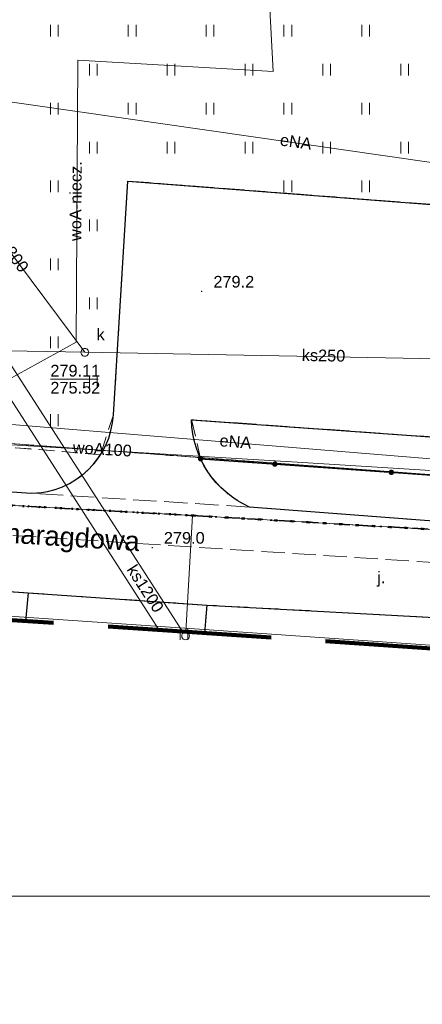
# Model space of a CAD drawing. Extents: x 0 to 6568752, y 0 to 5584302.
# Tile 31 of 74: x 6568411 to 6568437, y 5583914 to 5583977. Entities that reach past the tile are written whole.
import ezdxf
from ezdxf.enums import TextEntityAlignment as Align

# ---------------------------------------------------------------- set-up
doc = ezdxf.new("R2010")
doc.units = 0
doc.header["$PDSIZE"] = 0.75
for name, pattern in [('GAK', [3.5, 2, -0.7, 0.1, -0.7]), ('KROPK2', [1, 0.05, -0.95]), ('KROPK2-2-2', [3.49, 1, -0.47, 0.05, -0.47, 1, -0.5]), ('PRZER1-1', [1, 0.5, -0.5]), ('PRZER2-1', [1.5, 1, -0.5]), ('PRZER3-1', [2, 1.5, -0.5])]:
    doc.linetypes.add(name, pattern=pattern)
doc.layers.get('0').update_dxf_attribs({"linetype": 'CONTINUOUS'})
doc.layers.get('Defpoints').update_dxf_attribs({"linetype": 'CONTINUOUS'})
for name, color, linetype, lineweight in [('EGDE', 7, 'CONTINUOUS', 18), ('EGPG', 7, 'CONTINUOUS', 18), ('GELULI_O', 7, 'CONTINUOUS', 18), ('GESGPS', 7, 'CONTINUOUS', 35), ('GESJAE', 7, 'CONTINUOUS', 50), ('GUPPRZ_O', 7, 'CONTINUOUS', 18), ('OTKC', 7, 'CONTINUOUS', 18), ('OTKJ', 7, 'CONTINUOUS', 18), ('OTKJ_O', 7, 'CONTINUOUS', 18), ('OTKK', 7, 'CONTINUOUS', 25), ('OTOO', 7, 'CONTINUOUS', 35), ('OTRN', 7, 'CONTINUOUS', 13), ('OTRN_O', 7, 'CONTINUOUS', 13), ('OTZT', 7, 'CONTINUOUS', 18), ('ramka sekcji', 7, 'CONTINUOUS', 18), ('siec', 7, 'GAK', 70), ('zakres', 6, 'PRZER3-1', 106)]:
    doc.layers.add(name, color=color, linetype=linetype, lineweight=lineweight)
for name, color, linetype, lineweight, true_color in [('EGUG', 7, 'CONTINUOUS', 18, 0x008000), ('GELULI', 7, 'CONTINUOUS', 18, 0xfeffff), ('SUEP', 1, 'CONTINUOUS', 18, 0xff0000), ('SUEP_O', 1, 'CONTINUOUS', 18, 0xff0000), ('SUKP', 7, 'CONTINUOUS', 18, 0x803300), ('SUKP_O', 7, 'CONTINUOUS', 18, 0x803300), ('SUKS', 7, 'CONTINUOUS', 18, 0x803300), ('SUKS_O', 7, 'CONTINUOUS', 18, 0x803300), ('SUWP', 5, 'CONTINUOUS', 18, 0x0000ff), ('SUWP_O', 5, 'CONTINUOUS', 18, 0x0000ff)]:
    doc.layers.add(name, color=color, linetype=linetype, lineweight=lineweight, true_color=true_color)
doc.styles.add('Arial', font='arial.ttf')
doc.styles.add('GEO-INFO', font='arial.ttf')
doc.dimstyles.get("Standard").update_dxf_attribs({"dimtxt": 0.18, "dimasz": 0.18, "dimexe": 0.18, "dimexo": 0.0625, "dimgap": 0.09, "dimtad": 0, "dimtih": 1, "dimtoh": 1, "dimdec": 4, "dimzin": 0, "dimdsep": 46, "dimtxsty": 'Standard', "dimcen": 0.09, "dimadec": 0, "dimazin": 0, "dimtfac": 1, "dimtdec": 4, "dimtofl": 0, "dimtmove": 0, "dimatfit": 3, "dimfxl": 0, "dimtolj": 1, "dimtzin": 0, "dimarcsym": 0})

# ---------------------------------------------------------------- blocks, each defined once
blk = doc.blocks.new('D_GSPWPN1')
blk.add_hatch(color=0).paths.add_polyline_path([(-0.045, 0), (-0.043467, -0.011647), (-0.038971, -0.0225), (-0.03182, -0.03182), (-0.0225, -0.038971), (-0.011647, -0.043467), (0, -0.045), (0.011647, -0.043467), (0.0225, -0.038971), (0.03182, -0.03182), (0.038971, -0.0225), (0.043467, -0.011647), (0.045, 0), (0.043467, 0.011647), (0.038971, 0.0225), (0.03182, 0.03182), (0.0225, 0.038971), (0.011647, 0.043467), (0, 0.045), (-0.011647, 0.043467), (-0.0225, 0.038971), (-0.03182, 0.03182), (-0.038971, 0.0225), (-0.043467, 0.011647)])
blk = doc.blocks.new('D_GUPKSD1_1')
at = {"color": 0}
blk.add_lwpolyline([(0, 0.25), (0.064705, 0.241481), (0.125, 0.216506), (0.176777, 0.176777), (0.216506, 0.125), (0.241481, 0.064705), (0.25, 0), (0.241481, -0.064705), (0.216506, -0.125), (0.176777, -0.176777), (0.125, -0.216506), (0.064705, -0.241481), (0, -0.25), (-0.064705, -0.241481), (-0.125, -0.216506), (-0.176777, -0.176777), (-0.216506, -0.125), (-0.241481, -0.064705), (-0.25, 0), (-0.241481, 0.064705), (-0.216506, 0.125), (-0.176777, 0.176777), (-0.125, 0.216506), (-0.064705, 0.241481)], close=True, dxfattribs=at)
blk = doc.blocks.new('D_GEPPGD1_2')
blk.add_hatch(color=0).paths.add_polyline_path([(0, -0.045), (0.013906, -0.042798), (0.02645, -0.036406), (0.036406, -0.02645), (0.042798, -0.013906), (0.045, 0), (0.042798, 0.013906), (0.036406, 0.02645), (0.02645, 0.036406), (0.013906, 0.042798), (0, 0.045), (-0.013906, 0.042798), (-0.02645, 0.036406), (-0.036406, 0.02645), (-0.042798, 0.013906), (-0.045, 0), (-0.042798, -0.013906), (-0.036406, -0.02645), (-0.02645, -0.036406), (-0.013906, -0.042798)])
blk = doc.blocks.new('D_GEPPGD1_1')
at = {"color": 0}
blk.add_lwpolyline([(0, 0.25), (0.077254, 0.237764), (0.146946, 0.202254), (0.202254, 0.146946), (0.237764, 0.077254), (0.25, 0), (0.237764, -0.077254), (0.202254, -0.146946), (0.146946, -0.202254), (0.077254, -0.237764), (0, -0.25), (-0.077254, -0.237764), (-0.146946, -0.202254), (-0.202254, -0.146946), (-0.237764, -0.077254), (-0.25, 0), (-0.237764, 0.077254), (-0.202254, 0.146946), (-0.146946, 0.202254), (-0.077254, 0.237764)], close=True, dxfattribs=at)
blk = doc.blocks.new('D_KOLO')
blk.add_hatch(color=0).paths.add_polyline_path([(-0.175, 0), (-0.169037, -0.045293), (-0.151554, -0.0875), (-0.123744, -0.123744), (-0.0875, -0.151554), (-0.045293, -0.169037), (0, -0.175), (0.045293, -0.169037), (0.0875, -0.151554), (0.123744, -0.123744), (0.151554, -0.0875), (0.169037, -0.045293), (0.175, 0), (0.169037, 0.045293), (0.151554, 0.0875), (0.123744, 0.123744), (0.0875, 0.151554), (0.045293, 0.169037), (0, 0.175), (-0.045293, 0.169037), (-0.0875, 0.151554), (-0.123744, 0.123744), (-0.151554, 0.0875), (-0.169037, 0.045293)])
blk = doc.blocks.new('D_GSLKOG1')
blk.add_hatch(color=0).paths.add_polyline_path([(-0.175, 0), (-0.169037, -0.045293), (-0.151554, -0.0875), (-0.123744, -0.123744), (-0.0875, -0.151554), (-0.045293, -0.169037), (0, -0.175), (0.045293, -0.169037), (0.0875, -0.151554), (0.123744, -0.123744), (0.151554, -0.0875), (0.169037, -0.045293), (0.175, 0), (0.169037, 0.045293), (0.151554, 0.0875), (0.123744, 0.123744), (0.0875, 0.151554), (0.045293, 0.169037), (0, 0.175), (-0.045293, 0.169037), (-0.0875, 0.151554), (-0.123744, 0.123744), (-0.151554, 0.0875), (-0.169037, 0.045293)])
blk = doc.blocks.new('D_GSSUTR1')
at = {"color": 0}
for points in [[(-0.25666, 0.36165), (-0.25666, -0.38835)], [(0.24334, -0.38835), (0.24334, 0.36165)]]:
    blk.add_lwpolyline(points, dxfattribs=at)
blk = doc.blocks.new('*D45')
at = {"layer": 'Defpoints', "color": 0}
for p in [(6568647.5, 5584150), (6568650, 5584150), (0, 0)]:
    blk.add_point(p, dxfattribs=at)
at = {"layer": 'ramka sekcji', "color": 0, "lineweight": -2}
blk.add_line((6568649.938, 5584150), (6568647.5, 5584150), dxfattribs=at)
at = {"layer": 'ramka sekcji', "color": 0, "insert": (6568644.106, 5584150), "char_height": 0.75, "attachment_point": 5, "style": 'GEO-INFO'}
blk.add_mtext('\\A1;5584150.0000', dxfattribs=at)
blk = doc.blocks.new('*D46')
at = {"layer": 'Defpoints', "color": 0}
for p in [(6568650, 5584152.5), (6568650, 5584150), (0, 0)]:
    blk.add_point(p, dxfattribs=at)
at = {"layer": 'ramka sekcji', "color": 0, "lineweight": -2}
blk.add_line((6568650, 5584150.062), (6568650, 5584152.5), dxfattribs=at)
at = {"layer": 'ramka sekcji', "color": 0, "insert": (6568650, 5584155.896), "char_height": 0.75, "attachment_point": 5, "rotation": 90, "style": 'GEO-INFO'}
blk.add_mtext('\\A1;6568650.0000', dxfattribs=at)

msp = doc.modelspace()

# ---------------------------------------------------------------- linework, layer by layer
at = {"layer": 'EGDE', "linetype": 'Continuous', "elevation": 10.22}
for points in [[(6568594.31055, 5583939.47691), (6568591.06023, 5583939.65534), (6568585.12694, 5583937.54872), (6568482.90911, 5583944.55214), (6568370.44353, 5583952.88368), (6568294.32233, 5583957.98331), (6568295.92847, 5583986.21622), (6568307.93382, 5584034.73468), (6568319.9193, 5584083.24287), (6568320.72616, 5584086.59352), (6568329.45932, 5584084.84591), (6568374.48985, 5584081.95589), (6568374.92948, 5584088.19204), (6568391.77674, 5584086.94902), (6568441.65482, 5584081.9513), (6568491.15577, 5584079.0589), (6568538.06756, 5584076.86319), (6568558.47556, 5584075.58605), (6568583.6998, 5584038.16817), (6568609.00522, 5584036.3441), (6568644.22449, 5584009.45582)], [(6568384.89553, 5583947.37946), (6568422.02493, 5583945.3077), (6568421.59917, 5583937.83878)], [(6568421.59917, 5583937.83878), (6568422.02493, 5583945.3077)], [(6568422.02493, 5583945.3077), (6568440.05974, 5583944.25999), (6568455.74272, 5583943.342), (6568455.26522, 5583935.56482)]]:
    msp.add_lwpolyline(points, dxfattribs=at)
msp.add_lwpolyline([(6568294.32233, 5583957.98331), (6568370.44353, 5583952.88368), (6568482.90911, 5583944.55214), (6568585.12694, 5583937.54872), (6568581.68298, 5583936.28424), (6568555.7519, 5583937.77022), (6568518.83334, 5583939.77466), (6568501.75009, 5583940.70461), (6568484.61672, 5583941.64391), (6568470.18479, 5583942.48802), (6568455.74272, 5583943.342), (6568440.05974, 5583944.25999), (6568422.02493, 5583945.3077), (6568384.89553, 5583947.37946), (6568347.08402, 5583949.61245), (6568329.64942, 5583950.6479), (6568293.66008, 5583952.72437), (6568294.26523, 5583956.9825)], close=True, dxfattribs=at)
at = {"layer": 'EGUG', "linetype": 'PRZER1-1', "lineweight": 18, "elevation": 10.08}
for points in [[(6568593.99258, 5583935.5803), (6568581.68298, 5583936.28424), (6568555.7519, 5583937.77022), (6568518.83334, 5583939.77466), (6568501.75009, 5583940.70461), (6568484.61672, 5583941.64391), (6568470.18479, 5583942.48802), (6568455.74272, 5583943.342), (6568440.05974, 5583944.25999), (6568422.02493, 5583945.3077), (6568384.89553, 5583947.37946), (6568347.08402, 5583949.61245), (6568329.64942, 5583950.6479), (6568293.66008, 5583952.72437), (6568292.84874, 5583952.82392), (6568273.1723, 5583953.99051), (6568262.61008, 5583954.10444), (6568261.2106, 5583954.0564), (6568251.21944, 5583954.86774), (6568249.43294, 5583955.01221)], [(6568249.43294, 5583955.01221), (6568251.21944, 5583954.86774), (6568261.2106, 5583954.0564), (6568262.61008, 5583954.10444), (6568273.1723, 5583953.99051), (6568292.84874, 5583952.82392), (6568293.66008, 5583952.72437), (6568329.64942, 5583950.6479), (6568347.08402, 5583949.61245), (6568384.89553, 5583947.37946), (6568422.02493, 5583945.3077), (6568440.05974, 5583944.25999), (6568455.74272, 5583943.342), (6568470.18479, 5583942.48802), (6568484.61672, 5583941.64391), (6568501.75009, 5583940.70461), (6568518.83334, 5583939.77466), (6568555.7519, 5583937.77022), (6568581.68298, 5583936.28424), (6568593.99258, 5583935.5803)], [(6568370.44353, 5583952.88368), (6568482.90911, 5583944.55214), (6568585.12694, 5583937.54872), (6568591.06023, 5583939.65534), (6568594.31055, 5583939.47691)], [(6568594.31055, 5583939.47691), (6568591.06023, 5583939.65534), (6568585.12694, 5583937.54872), (6568482.90911, 5583944.55214), (6568370.44353, 5583952.88368)]]:
    msp.add_lwpolyline(points, dxfattribs=at)
at = {"layer": 'GELULI', "linetype": 'PRZER3-1', "lineweight": 18, "elevation": 9.97}
msp.add_lwpolyline([(6568257.68002, 5583953.56117), (6568273.02018, 5583952.80804), (6568279.28752, 5583952.50034), (6568361.27954, 5583947.19007), (6568366.57688, 5583946.84984), (6568459.54165, 5583940.8789), (6568479.59264, 5583939.22807), (6568523.93079, 5583935.57764), (6568539.24255, 5583934.31701), (6568593.60366, 5583930.81428)], dxfattribs=at)
at = {"layer": 'GESGPS', "linetype": 'KROPK2-2-2', "lineweight": 35, "elevation": 10.1}
for points in [[(6568249.43294, 5583955.01221), (6568251.21944, 5583954.86774), (6568261.2106, 5583954.0564), (6568262.61008, 5583954.10444), (6568273.1723, 5583953.99051), (6568292.84874, 5583952.82392), (6568293.66008, 5583952.72437), (6568329.64942, 5583950.6479), (6568347.08402, 5583949.61245), (6568384.89553, 5583947.37946), (6568422.02493, 5583945.3077), (6568440.05974, 5583944.25999), (6568455.74272, 5583943.342), (6568470.18479, 5583942.48802), (6568484.61672, 5583941.64391), (6568501.75009, 5583940.70461), (6568518.83334, 5583939.77466), (6568555.7519, 5583937.77022), (6568581.68298, 5583936.28424), (6568593.99258, 5583935.5803)], [(6568384.89553, 5583947.37946), (6568422.02493, 5583945.3077), (6568440.05974, 5583944.25999), (6568455.74272, 5583943.342), (6568470.18479, 5583942.48802), (6568484.61672, 5583941.64391), (6568501.75009, 5583940.70461), (6568518.83334, 5583939.77466), (6568555.7519, 5583937.77022), (6568581.68298, 5583936.28424), (6568593.99258, 5583935.5803)]]:
    msp.add_lwpolyline(points, dxfattribs=at)
at = {"layer": 'GESJAE', "linetype": 'KROPK2', "lineweight": 50, "elevation": 10.22}
for points in [[(6568593.99258, 5583935.5803), (6568581.68298, 5583936.28424), (6568555.7519, 5583937.77022), (6568518.83334, 5583939.77466), (6568501.75009, 5583940.70461), (6568484.61672, 5583941.64391), (6568470.18479, 5583942.48802), (6568455.74272, 5583943.342), (6568440.05974, 5583944.25999), (6568422.02493, 5583945.3077), (6568384.89553, 5583947.37946), (6568347.08402, 5583949.61245), (6568329.64942, 5583950.6479), (6568293.66008, 5583952.72437), (6568292.84874, 5583952.82392), (6568273.1723, 5583953.99051), (6568262.61008, 5583954.10444), (6568261.2106, 5583954.0564), (6568251.21944, 5583954.86774), (6568249.43294, 5583955.01221)], [(6568249.43294, 5583955.01221), (6568251.21944, 5583954.86774), (6568261.2106, 5583954.0564), (6568262.61008, 5583954.10444), (6568273.1723, 5583953.99051), (6568292.84874, 5583952.82392), (6568293.66008, 5583952.72437), (6568329.64942, 5583950.6479), (6568347.08402, 5583949.61245), (6568384.89553, 5583947.37946), (6568422.02493, 5583945.3077), (6568440.05974, 5583944.25999), (6568455.74272, 5583943.342), (6568470.18479, 5583942.48802), (6568484.61672, 5583941.64391), (6568501.75009, 5583940.70461), (6568518.83334, 5583939.77466), (6568555.7519, 5583937.77022), (6568581.68298, 5583936.28424), (6568593.99258, 5583935.5803)]]:
    msp.add_lwpolyline(points, dxfattribs=at)
at = {"layer": 'GUPPRZ_O', "linetype": 'Continuous', "lineweight": 13, "elevation": 10.8, "flags": 128}
msp.add_lwpolyline([(6568412.89751, 5583954.05884), (6568415.97751, 5583954.05884)], dxfattribs=at)
at = {"layer": 'OTKC', "linetype": 'PRZER2-1', "lineweight": 18, "elevation": 10.18}
for points in [[(6568374.84, 5583949.22, -0.2946697), (6568370.32, 5583953), (6568416.12, 5583949.21, -0.25234606), (6568411.69, 5583946.74)], [(6568474.11, 5583945.28, 0.27929192), (6568475.9, 5583946.07), (6568476.83, 5583951.34), (6568478.34, 5583949.48), (6568477.93, 5583945.56), (6568476.72, 5583943.3), (6568474.92, 5583942.09), (6568425.7, 5583945.85, -0.18180306), (6568422.55, 5583948.95)]]:
    msp.add_lwpolyline(points, format="xyb", close=True, dxfattribs=at)
at = {"layer": 'OTKJ', "linetype": 'PRZER3-1', "lineweight": 18, "elevation": 10.18}
msp.add_lwpolyline([(6568425.7, 5583945.85), (6568411.69, 5583946.74, 0.39350109), (6568416.95, 5583951.78), (6568417.87, 5583966.78), (6568471.57, 5583962.65), (6568471.16, 5583957.88), (6568470.57, 5583953.16), (6568470, 5583948.03), (6568421.97, 5583951.46, 0.29097234)], format="xyb", close=True, dxfattribs=at)
msp.add_lwpolyline([(6568593.36913, 5583927.94024), (6568543.91, 5583931.15), (6568534.71, 5583931.94), (6568529.09, 5583932.43), (6568523.49, 5583932.78), (6568521.24, 5583932.63), (6568515.01, 5583933.41), (6568509.55728, 5583933.95163), (6568503.65, 5583934.16), (6568497.17612, 5583934.43965), (6568485.59074, 5583935.3109), (6568476.32, 5583936.13), (6568472.97, 5583936.26), (6568462.13971, 5583937.01223), (6568449.07, 5583937.92), (6568444.68, 5583938.19), (6568439.54, 5583938.66), (6568422.95, 5583939.56), (6568411.48, 5583940.34), (6568402.93, 5583940.93)], dxfattribs=at)
at = {"layer": 'OTKK', "linetype": 'Continuous', "lineweight": 25, "elevation": 10.18}
for points in [[(6568374.84, 5583949.22), (6568411.69, 5583946.74, 0.39350109), (6568416.95, 5583951.78), (6568417.87, 5583966.78), (6568471.57, 5583962.65), (6568471.16, 5583957.88), (6568475.2, 5583957.45, 0.19953313), (6568479.43, 5583959.52), (6568482.81, 5583989.38)], [(6568358.66488, 5583942.08966, -0.16710768), (6568361.96, 5583943.6), (6568396.38, 5583941.36), (6568402.93, 5583940.93), (6568411.48, 5583940.34), (6568422.95, 5583939.56), (6568439.54, 5583938.66), (6568444.68, 5583938.19), (6568449.07, 5583937.92), (6568462.13971, 5583937.01223), (6568472.97, 5583936.26), (6568476.32, 5583936.13), (6568485.59074, 5583935.3109), (6568497.17612, 5583934.43965), (6568503.65, 5583934.16), (6568509.55728, 5583933.95163), (6568515.01, 5583933.41), (6568521.24, 5583932.63), (6568523.49, 5583932.78), (6568529.09, 5583932.43), (6568534.71, 5583931.94), (6568543.91, 5583931.15), (6568545.21, 5583929.53), (6568545.21725, 5583929.48905)]]:
    msp.add_lwpolyline(points, format="xyb", dxfattribs=at)
msp.add_lwpolyline([(6568470, 5583948.03), (6568470.57, 5583953.16), (6568474.51, 5583952.76), (6568476.83, 5583951.34), (6568478.34, 5583949.48), (6568477.93, 5583945.56), (6568476.72, 5583943.3), (6568474.92, 5583942.09), (6568425.7, 5583945.85, -0.29097234), (6568421.97, 5583951.46)], format="xyb", close=True, dxfattribs=at)
for points in [[(6568411.48, 5583940.34), (6568411.30305, 5583938.53423)], [(6568422.95, 5583939.56), (6568422.79778, 5583937.75782)]]:
    msp.add_lwpolyline(points, dxfattribs=at)
at = {"layer": 'OTOO', "linetype": 'Continuous', "lineweight": 35, "elevation": 10.18}
msp.add_lwpolyline([(6568422.55, 5583948.95), (6568447.05, 5583947.21)], dxfattribs=at)
at = {"layer": 'OTZT', "color": 7, "linetype": 'PRZER2-1', "lineweight": 18, "elevation": 10.1}
for points in [[(6568480.71, 5583988.7), (6568479.35, 5583976.64), (6568474.39, 5583976.83), (6568472.57, 5583977.51), (6568472.42, 5583975.54), (6568473.66, 5583975.31), (6568473.62, 5583974.56), (6568471.64, 5583974.83), (6568471.23, 5583971.73), (6568477.29, 5583970.86), (6568477.7, 5583973.96), (6568475.61, 5583974.26), (6568475.72, 5583975.57), (6568479.16, 5583974.81), (6568478.68, 5583970.56), (6568478.56, 5583969.29), (6568477.3, 5583957.96), (6568475.2, 5583957.45), (6568471.16, 5583957.88), (6568471.57, 5583962.65), (6568417.87, 5583966.78), (6568416.95, 5583951.78), (6568416.12, 5583949.21), (6568370.32, 5583953)], [(6568411.30305, 5583938.53423), (6568411.48, 5583940.34)], [(6568411.48, 5583940.34), (6568422.95, 5583939.56), (6568422.79778, 5583937.75782)]]:
    msp.add_lwpolyline(points, dxfattribs=at)
msp.add_lwpolyline([(6568422.55, 5583948.95), (6568421.97, 5583951.46), (6568470, 5583948.03), (6568470.57, 5583953.16), (6568474.51, 5583952.76), (6568476.83, 5583951.34), (6568475.9, 5583946.07, -0.27929192), (6568474.11, 5583945.28), (6568449.96, 5583946.98), (6568447.05, 5583947.21)], format="xyb", close=True, dxfattribs=at)
at = {"layer": 'siec', "linetype": 'ByBlock', "lineweight": 20}
msp.add_lwpolyline([(6568734.39713, 5584289.91756), (6568238.01967, 5584289.91756), (6568238.01967, 5583920.87902), (6568734.39713, 5583920.87902)], close=True, dxfattribs=at)
at = {"layer": 'SUEP', "linetype": 'Continuous', "lineweight": 18, "elevation": 10.14}
for points in [[(6568461.96392, 5584050.56923), (6568462.1777, 5584051.59338), (6568455.34395, 5584051.84535), (6568453.40597, 5584031.5088), (6568450.53309, 5583996.80907), (6568448.53546, 5583966.36094), (6568408.78897, 5583972.06926), (6568392.59187, 5583974.08072), (6568365.19254, 5583976.97792)], [(6568501.6896, 5583945.31919), (6568472.25746, 5583946.86907), (6568440.21549, 5583948.70235), (6568409.35359, 5583951.23589), (6568375.92587, 5583954.28443)], [(6568473.29386, 5583934.34709), (6568473.16984, 5583934.35584), (6568449.33485, 5583936.15886), (6568422.479, 5583938.01297), (6568402.73022, 5583939.35862), (6568381.74001, 5583940.80828), (6568355.01339, 5583942.72407), (6568327.45479, 5583944.78916), (6568298.14637, 5583946.83171), (6568267.64219, 5583948.53883)]]:
    msp.add_lwpolyline(points, dxfattribs=at)
at = {"layer": 'SUKP', "linetype": 'Continuous', "lineweight": 18, "elevation": 10.14}
for points in [[(6568415.11015, 5583955.784), (6568405.62323, 5583968.47768), (6568402.5683, 5583965.9431)], [(6568403.07267, 5583966.26809), (6568421.3818, 5583937.85347)], [(6568402.06394, 5583965.61811), (6568419.8893, 5583937.95428)], [(6568415.11015, 5583955.784), (6568379.28, 5583956.41)], [(6568445.77966, 5583955.21846), (6568415.11015, 5583955.784)]]:
    msp.add_lwpolyline(points, dxfattribs=at)
at = {"layer": 'SUWP', "linetype": 'Continuous', "lineweight": 18, "elevation": 10.14}
for points in [[(6568425.67848, 5584002.79645), (6568427.21846, 5583973.81621), (6568414.65681, 5583974.54188)], [(6568403.35963, 5583950.26759), (6568414.55085, 5583956.44227), (6568414.65681, 5583974.54188)], [(6568429.10146, 5583948.71915), (6568484.28952, 5583945.26398), (6568487.45, 5583954.75)], [(6568375.67832, 5583952.5411), (6568390.39564, 5583951.28063), (6568403.35963, 5583950.26759), (6568429.10146, 5583948.71915)]]:
    msp.add_lwpolyline(points, dxfattribs=at)
at = {"layer": 'zakres', "ltscale": 7}
msp.add_lwpolyline([(6568248.9828, 5583949.49809), (6568593.23088, 5583926.24598), (6568594.73885, 5583944.72564), (6568600.03506, 5583944.48551), (6568601.93947, 5583972.41355), (6568624.21788, 5583971.15638), (6568661.45926, 5583969.71449), (6568667.75842, 5584103.27503), (6568620.63994, 5584106.09947), (6568620.96872, 5584115.5807), (6568625.17121, 5584115.63721), (6568627.02161, 5584150.96538), (6568590.71801, 5584153.27937), (6568592.77721, 5584185.3763), (6568538.50559, 5584204.10606), (6568463.99933, 5584229.86642), (6568419.28314, 5584244.20999), (6568355.04246, 5584262.48696)], dxfattribs=at)

# ---------------------------------------------------------------- block references
at = {"layer": 'EGPG', "linetype": 'Continuous', "lineweight": 18}
for name, p in [('D_GEPPGD1_2', (6568422.02493, 5583945.3077, 10.24)), ('D_GEPPGD1_1', (6568421.5845, 5583937.58141, 10.24))]:
    msp.add_blockref(name, p, dxfattribs=at)
at = {"layer": 'OTOO', "linetype": 'Continuous', "lineweight": 35, "rotation": 355.9376512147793}
for name, p in [('D_GSLKOG1', (6568422.55, 5583948.95, 10.18)), ('D_KOLO', (6568427.31884, 5583948.61131, 10.18)), ('D_KOLO', (6568427.31884, 5583948.61131, 10.18)), ('D_KOLO', (6568434.8, 5583948.08, 10.18)), ('D_KOLO', (6568434.8, 5583948.08, 10.18))]:
    msp.add_blockref(name, p, dxfattribs=at)
at = {"layer": 'OTRN', "linetype": 'Continuous', "lineweight": 13}
for p in [(6568422.62, 5583959.69, 10.08), (6568419.44, 5583943.25, 10.08)]:
    msp.add_blockref('D_GSPWPN1', p, dxfattribs=at)
at = {"layer": 'OTZT', "color": 7, "linetype": 'Continuous', "lineweight": 18}
for p in [(6568413.16, 5583976.44306, 10.1), (6568418.16, 5583976.44306, 10.1), (6568423.16, 5583976.44306, 10.1), (6568428.16, 5583976.44306, 10.1), (6568433.16, 5583976.44306, 10.1), (6568415.66, 5583973.94306, 10.1), (6568420.66, 5583973.94306, 10.1), (6568425.66, 5583973.94306, 10.1), (6568430.66, 5583973.94306, 10.1), (6568435.66, 5583973.94306, 10.1), (6568413.16, 5583971.44306, 10.1), (6568418.16, 5583971.44306, 10.1), (6568423.16, 5583971.44306, 10.1), (6568428.16, 5583971.44306, 10.1), (6568433.16, 5583971.44306, 10.1), (6568415.66, 5583968.94306, 10.1), (6568420.66, 5583968.94306, 10.1), (6568425.66, 5583968.94306, 10.1), (6568430.66, 5583968.94306, 10.1), (6568435.66, 5583968.94306, 10.1), (6568413.16, 5583966.44306, 10.1), (6568428.16, 5583966.44306, 10.1), (6568433.16, 5583966.44306, 10.1), (6568415.66, 5583963.94306, 10.1), (6568413.16, 5583961.44306, 10.1), (6568415.66, 5583958.94306, 10.1), (6568413.16, 5583956.44306, 10.1), (6568415.66, 5583953.94306, 10.1), (6568413.16, 5583951.44306, 10.1), (6568421.49481, 5583937.71561, 10.1)]:
    msp.add_blockref('D_GSSUTR1', p, dxfattribs=at)
at = {"layer": 'SUKS', "linetype": 'Continuous', "lineweight": 18}
msp.add_blockref('D_GUPKSD1_1', (6568415.11015, 5583955.784, 10.16), dxfattribs=at)

# ---------------------------------------------------------------- texts
at = {"layer": 'GELULI_O', "linetype": 'Continuous', "lineweight": 0, "style": 'Arial'}
msp.add_text('Szmaragdowa', height=1.25, rotation=356.3250551, dxfattribs=at).set_placement((6568413.02805, 5583943.37836, 10.8), align=Align.CENTER)
at = {"layer": 'GUPPRZ_O', "linetype": 'Continuous', "lineweight": 0, "style": 'Arial'}
for s, p in [('279.11', (6568412.89751, 5583954.23134, 10.8)), ('275.52', (6568412.89751, 5583953.13634, 10.8))]:
    msp.add_text(s, height=0.75, dxfattribs=at).set_placement(p)
at = {"layer": 'OTKJ_O', "linetype": 'Continuous', "lineweight": 0, "style": 'Arial'}
msp.add_text('j.', height=0.75, dxfattribs=at).set_placement((6568434.155, 5583940.96542, 10.8), align=Align.CENTER)
at = {"layer": 'OTRN_O', "linetype": 'Continuous', "lineweight": 0, "style": 'Arial'}
for s, p in [('279.2', (6568423.37, 5583959.94, 10.8)), ('279.0', (6568420.19, 5583943.5, 10.8))]:
    msp.add_text(s, height=0.75, dxfattribs=at).set_placement(p)
at = {"layer": 'SUEP_O', "linetype": 'Continuous', "lineweight": 0, "style": 'Arial'}
for rotation, p in [(351.8271732, (6568428.62049, 5583968.9246, 10.8)), (355.3069403, (6568424.76053, 5583949.67663, 10.8))]:
    msp.add_text('eNA', height=0.75, rotation=rotation, dxfattribs=at).set_placement(p, align=Align.CENTER)
at = {"layer": 'SUKP_O', "linetype": 'Continuous', "lineweight": 0, "style": 'Arial'}
for s, rotation, p in [('ks300', 306.7734969, (6568410.13161, 5583961.95515, 10.8)), ('ks250', 358.943602, (6568430.4395, 5583955.2078, 10.8)), ('ks1200', 302.7959533, (6568418.68897, 5583940.41858, 10.8))]:
    msp.add_text(s, height=0.75, rotation=rotation, dxfattribs=at).set_placement(p, align=Align.CENTER)
at = {"layer": 'SUKS_O', "linetype": 'Continuous', "lineweight": 0, "style": 'Arial'}
msp.add_text('k', height=0.75, dxfattribs=at).set_placement((6568416.39145, 5583956.56066, 10.8), align=Align.RIGHT)
at = {"layer": 'SUWP_O', "linetype": 'Continuous', "lineweight": 0, "style": 'Arial'}
for s, rotation, p in [('woA-niecz.', 89.6645551, (6568414.8973, 5583965.49036, 10.8)), ('woA100', 356.5576493, (6568416.21293, 5583949.20042, 10.8))]:
    msp.add_text(s, height=0.75, rotation=rotation, dxfattribs=at).set_placement(p, align=Align.CENTER)

# ---------------------------------------------------------------- dimensions: what is measured, and where the dimension line sits
at = {"layer": 'ramka sekcji'}
for offset, dtype, picture, middle in [((0, 2.5), 1, '*D46', (6568650, 5584155.8956787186)), ((-2.5, 0), 0, '*D45', (6568644.1063676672, 5584150))]:
    dim = msp.add_ordinate_dim(feature_location=(6568650, 5584150), offset=offset, dtype=dtype, origin=(0, 0), dimstyle='Standard', override={"dimtxt": 0.75, "dimtxsty": 'GEO-INFO'}, dxfattribs=at)
    dim.commit()
    dim.dimension.update_dxf_attribs({"geometry": picture, "text_midpoint": middle})

doc.saveas('drawing.dxf')
